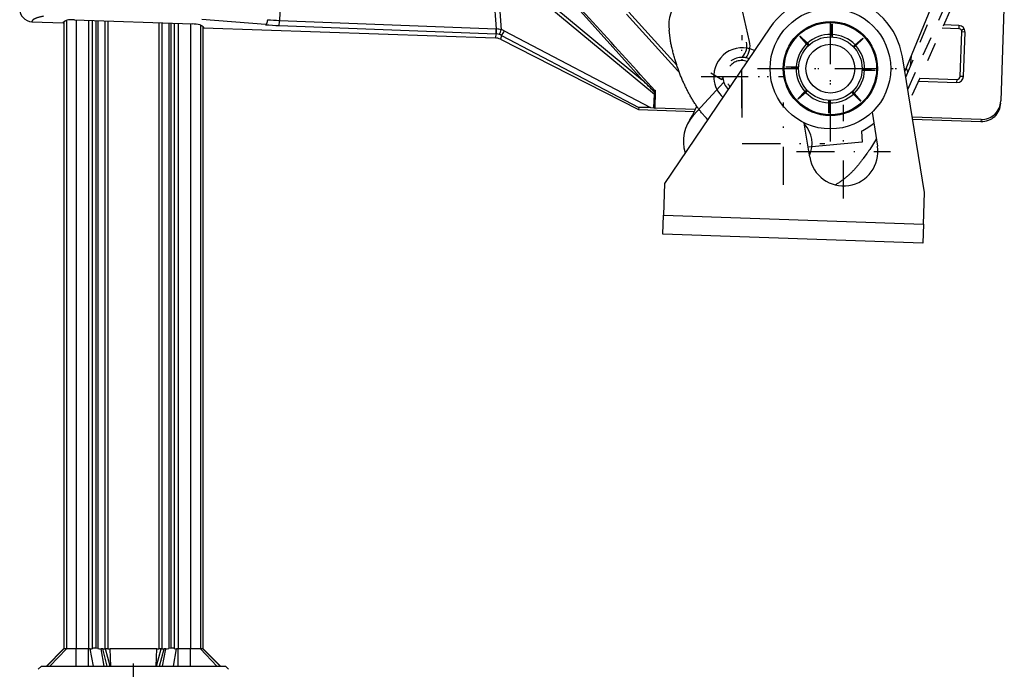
# Model space of a CAD drawing. Extents: x 147 to 630, y 82 to 496.
# Tile 8 of 9: x 357 to 512, y 220 to 323. Entities that reach past the tile are written whole.
import ezdxf

# ---------------------------------------------------------------- set-up
doc = ezdxf.new("R2010")
doc.units = 0
doc.linetypes.add('DASHED', pattern=[6, 3, -3])
doc.linetypes.add('DASHEDDOT2X', pattern=[12.2, 6, -3, 0.2, -3])
doc.layers.get('0').update_dxf_attribs({"linetype": 'CONTINUOUS'})
doc.layers.add('LAYER0000', color=7, linetype='CONTINUOUS')

msp = doc.modelspace()

# ---------------------------------------------------------------- linework, layer by layer
at = {"color": 7, "linetype": 'CONTINUOUS'}
for p, q in [((472.21, 319.29), (466.95, 342.07)), ((506.71, 339.02), (496.66, 314.6)), ((398.52, 333.5), (398.14, 322.61)), ((431.44, 332.34), (432.29, 321.27)), ((432.56, 332.2), (455.33, 313.22)), ((455.33, 313.22), (438.11, 332.44)), ((432.25, 331.8), (457.2, 311.02)), ((432.25, 331.8), (433.07, 321.16)), ((512.35, 326.07), (511.78, 309.92)), ((395.93, 321.95), (385.89, 322.76)), ((452.83, 323.6), (460.88, 314.66)), ((453.2, 323.94), (460.73, 315.58)), ((359.13, 322.41), (364.07, 322.24)), ((364.16, 322.41), (364.16, 223.57)), ((364.56, 322.62), (364.56, 223.57)), ((365.84, 322.71), (384.39, 322.06)), ((366.1, 322.7), (366.1, 223.57)), ((368.06, 322.63), (368.06, 223.57)), ((368.68, 223.63), (368.68, 322.61)), ((369.25, 223.67), (369.25, 322.59)), ((369.52, 322.58), (369.52, 223.62)), ((370.62, 322.54), (370.62, 223.6)), ((371.09, 322.52), (371.09, 223.59)), ((379.14, 322.24), (379.14, 223.59)), ((379.61, 322.22), (379.61, 223.6)), ((380.71, 322.19), (380.71, 223.62)), ((380.99, 322.18), (380.99, 223.67)), ((381.56, 322.16), (381.56, 223.63)), ((382.17, 322.13), (382.17, 223.57)), ((384.13, 322.07), (384.13, 223.57)), ((385.67, 321.89), (385.67, 223.57)), ((386.07, 321.65), (386.07, 223.57)), ((386.17, 321.47), (432.12, 319.86)), ((398.08, 321.82), (432.24, 320.48)), ((398.14, 322.61), (432.29, 321.27)), ((432.29, 321.27), (432.34, 321.27)), ((475.42, 321.47), (458.8, 296.92)), ((485.06, 320.42), (485.17, 322.01)), ((485.17, 322.01), (485.21, 322.01)), ((485.21, 322.01), (485.21, 320.41)), ((505.18, 321.31), (502.56, 321.41)), ((505.19, 321.81), (502.78, 321.9)), ((505.19, 321.81), (505.18, 321.31)), ((506.04, 321.28), (505.6, 321.05)), ((432.28, 320.48), (432.12, 319.86)), ((432.24, 320.48), (432.28, 320.48)), ((433.11, 320.25), (432.96, 319.65)), ((432.96, 319.65), (454.7, 308.57)), ((433.11, 320.25), (454.78, 308.88)), ((433.56, 320.96), (456.58, 308.89)), ((459.73, 319.46), (459.52, 321.08)), ((480.15, 320.12), (480.18, 320.15)), ((481.2, 318.91), (480.15, 320.12)), ((480.18, 320.15), (481.32, 319.02)), ((485.03, 320.02), (485.06, 320.42)), ((485.21, 320.41), (485.21, 320.01)), ((488.84, 318.76), (490.05, 319.81)), ((490.08, 319.78), (488.94, 318.64)), ((490.05, 319.81), (490.08, 319.78)), ((505.41, 313.8), (505.66, 320.8)), ((506.16, 320.78), (505.66, 320.8)), ((505.91, 313.78), (506.16, 320.78)), ((459.76, 319.31), (459.73, 319.46)), ((459.79, 319.16), (459.76, 319.31)), ((459.82, 319), (459.79, 319.16)), ((459.85, 318.84), (459.82, 319)), ((459.89, 318.68), (459.85, 318.84)), ((459.93, 318.51), (459.89, 318.68)), ((459.96, 318.34), (459.93, 318.51)), ((460, 318.17), (459.96, 318.34)), ((460.04, 318), (460, 318.17)), ((481.47, 318.61), (481.2, 318.91)), ((481.32, 319.02), (481.6, 318.74)), ((488.54, 318.49), (488.84, 318.76)), ((488.94, 318.64), (488.66, 318.36)), ((460.09, 317.82), (460.04, 318)), ((460.13, 317.65), (460.09, 317.82)), ((460.17, 317.47), (460.13, 317.65)), ((460.22, 317.29), (460.17, 317.47)), ((460.27, 317.12), (460.22, 317.29)), ((460.32, 316.94), (460.27, 317.12)), ((460.36, 316.77), (460.32, 316.94)), ((460.41, 316.59), (460.36, 316.77)), ((460.46, 316.42), (460.41, 316.59)), ((471.01, 316.8), (471.13, 316.93)), ((499.77, 295.49), (496.29, 316.86)), ((497.67, 317.04), (497.52, 315.38)), ((460.51, 316.25), (460.46, 316.42)), ((460.57, 316.08), (460.51, 316.25)), ((460.62, 315.92), (460.57, 316.08)), ((460.67, 315.77), (460.62, 315.92)), ((460.72, 315.61), (460.67, 315.77)), ((460.77, 315.45), (460.72, 315.61)), ((460.82, 315.3), (460.77, 315.45)), ((460.88, 315.14), (460.82, 315.3)), ((460.93, 314.98), (460.88, 315.14)), ((460.99, 314.83), (460.93, 314.98)), ((477.95, 315.24), (477.95, 315.28)), ((477.95, 315.28), (479.55, 315.28)), ((479.54, 315.13), (477.95, 315.24)), ((479.94, 315.1), (479.54, 315.13)), ((479.55, 315.28), (479.95, 315.28)), ((460.88, 314.66), (461.01, 314.78)), ((461.05, 314.67), (460.99, 314.83)), ((461.1, 314.52), (461.05, 314.67)), ((461.16, 314.36), (461.1, 314.52)), ((461.22, 314.21), (461.16, 314.36)), ((461.28, 314.06), (461.22, 314.21)), ((461.34, 313.9), (461.28, 314.06)), ((461.41, 313.75), (461.34, 313.9)), ((461.47, 313.6), (461.41, 313.75)), ((461.53, 313.44), (461.47, 313.6)), ((461.6, 313.29), (461.53, 313.44)), ((466.1, 314.37), (467.82, 313.29)), ((467.82, 313.29), (468.01, 313.5)), ((489.94, 314.93), (490.34, 314.91)), ((490.34, 314.75), (489.94, 314.75)), ((490.34, 314.91), (491.94, 314.79)), ((491.94, 314.75), (490.34, 314.75)), ((490.43, 314.9), (490.45, 314.75)), ((491.94, 314.79), (491.94, 314.77)), ((491.94, 314.77), (491.94, 314.75)), ((499.03, 313.52), (504.9, 313.32)), ((505.91, 313.78), (505.41, 313.8)), ((457.28, 311.55), (456.75, 312.13)), ((457.28, 311.55), (456.75, 312.13)), ((461.66, 313.14), (461.6, 313.29)), ((461.73, 312.99), (461.66, 313.14)), ((461.8, 312.84), (461.73, 312.99)), ((461.86, 312.7), (461.8, 312.84)), ((461.93, 312.56), (461.86, 312.7)), ((461.99, 312.41), (461.93, 312.56)), ((462.06, 312.27), (461.99, 312.41)), ((462.13, 312.13), (462.06, 312.27)), ((462.2, 311.99), (462.13, 312.13)), ((462.27, 311.85), (462.2, 311.99)), ((463.33, 307.62), (468.14, 312.89)), ((497.06, 312.16), (497.24, 312.05)), ((497.24, 312.05), (497.11, 311.84)), ((498.81, 313.03), (504.88, 312.82)), ((504.88, 312.82), (504.9, 313.32)), ((457.12, 308.86), (457.2, 311.02)), ((457.2, 311.02), (457.22, 311.31)), ((457.29, 311.01), (457.21, 308.85)), ((457.22, 311.31), (457.26, 311.35)), ((457.26, 311.35), (457.28, 311.53)), ((457.34, 311.61), (457.27, 311.54)), ((457.28, 311.53), (457.27, 311.54)), ((457.35, 311.6), (457.28, 311.53)), ((457.3, 311.29), (457.29, 311.01)), ((457.3, 311.45), (457.3, 311.29)), ((457.3, 311.45), (457.4, 311.45)), ((457.31, 308.8), (457.4, 311.45)), ((457.35, 311.6), (457.34, 311.61)), ((462.34, 311.71), (462.27, 311.85)), ((462.41, 311.57), (462.34, 311.71)), ((462.48, 311.43), (462.41, 311.57)), ((462.55, 311.29), (462.48, 311.43)), ((462.63, 311.15), (462.55, 311.29)), ((462.7, 311.01), (462.63, 311.15)), ((462.78, 310.87), (462.7, 311.01)), ((462.85, 310.73), (462.78, 310.87)), ((462.93, 310.6), (462.85, 310.73)), ((463.01, 310.46), (462.93, 310.6)), ((463.09, 310.33), (463.01, 310.46)), ((463.17, 310.19), (463.09, 310.33)), ((479.81, 310.26), (480.94, 311.39)), ((481.05, 311.28), (479.84, 310.23)), ((480.19, 310.53), (480.17, 310.62)), ((480.94, 311.39), (481.23, 311.67)), ((481.35, 311.54), (481.05, 311.28)), ((488.57, 311.02), (488.29, 311.3)), ((488.42, 311.42), (488.68, 311.12)), ((489.7, 309.88), (488.57, 311.02)), ((488.68, 311.12), (489.73, 309.91)), ((454.78, 308.88), (454.7, 308.57)), ((456.58, 308.89), (457.12, 308.86)), ((457.21, 308.85), (457.21, 308.81)), ((463.66, 308.57), (457.31, 308.8)), ((463.25, 310.06), (463.17, 310.19)), ((463.33, 309.93), (463.25, 310.06)), ((463.41, 309.81), (463.33, 309.93)), ((463.49, 309.68), (463.41, 309.81)), ((463.57, 309.55), (463.49, 309.68)), ((463.66, 309.42), (463.57, 309.55)), ((463.74, 309.3), (463.66, 309.42)), ((463.83, 309.17), (463.74, 309.3)), ((463.91, 309.05), (463.83, 309.17)), ((464, 308.92), (463.91, 309.05)), ((464.09, 308.8), (464, 308.92)), ((464.18, 308.68), (464.09, 308.8)), ((479.84, 310.23), (479.81, 310.26)), ((484.68, 309.62), (484.68, 310.02)), ((484.68, 308.02), (484.68, 309.62)), ((484.83, 309.62), (484.72, 308.02)), ((484.86, 310.02), (484.83, 309.62)), ((489.73, 309.91), (489.7, 309.88)), ((511.77, 309.6), (511.78, 309.92)), ((454.7, 308.57), (463.52, 308.26)), ((464.27, 308.56), (464.18, 308.68)), ((464.36, 308.44), (464.27, 308.56)), ((464.45, 308.32), (464.36, 308.44)), ((464.54, 308.2), (464.45, 308.32)), ((464.64, 308.08), (464.54, 308.2)), ((464.73, 307.96), (464.64, 308.08)), ((464.83, 307.85), (464.73, 307.96)), ((464.93, 307.73), (464.83, 307.85)), ((465.02, 307.62), (464.93, 307.73)), ((465.12, 307.51), (465.02, 307.62)), ((465.22, 307.4), (465.12, 307.51)), ((465.32, 307.3), (465.22, 307.4)), ((465.42, 307.19), (465.32, 307.3)), ((484.72, 308.02), (484.68, 308.02)), ((491.5, 308.14), (492.35, 302.78)), ((508.68, 307), (497.84, 307.38)), ((465.52, 307.08), (465.42, 307.19)), ((465.61, 306.99), (465.52, 307.08)), ((481.68, 301.09), (480.83, 306.45)), ((497.89, 307.06), (508.67, 306.68)), ((508.68, 307), (508.67, 306.68)), ((489.82, 305.16), (489.97, 303.41)), ((489.97, 303.41), (481.43, 302.66)), ((492.17, 303.93), (491.15, 302.3)), ((490.69, 301.65), (490.12, 300.87)), ((490.74, 301.72), (490.69, 301.65)), ((490.79, 301.79), (490.74, 301.72)), ((490.84, 301.86), (490.79, 301.79)), ((490.89, 301.92), (490.84, 301.86)), ((490.93, 301.99), (490.89, 301.92)), ((490.98, 302.05), (490.93, 301.99)), ((491.02, 302.12), (490.98, 302.05)), ((491.06, 302.18), (491.02, 302.12)), ((491.11, 302.24), (491.06, 302.18)), ((491.15, 302.3), (491.11, 302.24)), ((489.05, 299.5), (488.97, 299.41)), ((489.13, 299.59), (489.05, 299.5)), ((489.21, 299.69), (489.13, 299.59)), ((489.29, 299.78), (489.21, 299.69)), ((489.37, 299.88), (489.29, 299.78)), ((489.44, 299.98), (489.37, 299.88)), ((489.52, 300.08), (489.44, 299.98)), ((489.6, 300.17), (489.52, 300.08)), ((489.67, 300.27), (489.6, 300.17)), ((489.75, 300.37), (489.67, 300.27)), ((489.82, 300.47), (489.75, 300.37)), ((489.9, 300.57), (489.82, 300.47)), ((489.97, 300.67), (489.9, 300.57)), ((490.05, 300.77), (489.97, 300.67)), ((490.12, 300.87), (490.05, 300.77)), ((487.48, 297.95), (487.38, 297.87)), ((487.58, 298.04), (487.48, 297.95)), ((487.68, 298.12), (487.58, 298.04)), ((487.78, 298.21), (487.68, 298.12)), ((487.88, 298.3), (487.78, 298.21)), ((487.98, 298.39), (487.88, 298.3)), ((488.07, 298.48), (487.98, 298.39)), ((488.17, 298.57), (488.07, 298.48)), ((488.26, 298.66), (488.17, 298.57)), ((488.36, 298.75), (488.26, 298.66)), ((488.45, 298.85), (488.36, 298.75)), ((488.54, 298.94), (488.45, 298.85)), ((488.63, 299.04), (488.54, 298.94)), ((488.72, 299.13), (488.63, 299.04)), ((488.8, 299.22), (488.72, 299.13)), ((488.88, 299.31), (488.8, 299.22)), ((488.97, 299.41), (488.88, 299.31)), ((458.8, 296.92), (458.62, 291.92)), ((485.85, 296.76), (485.74, 296.69)), ((485.97, 296.84), (485.85, 296.76)), ((486.08, 296.91), (485.97, 296.84)), ((486.2, 296.99), (486.08, 296.91)), ((486.31, 297.06), (486.2, 296.99)), ((486.43, 297.14), (486.31, 297.06)), ((486.54, 297.22), (486.43, 297.14)), ((486.65, 297.3), (486.54, 297.22)), ((486.76, 297.38), (486.65, 297.3)), ((486.86, 297.46), (486.76, 297.38)), ((486.97, 297.54), (486.86, 297.46)), ((487.07, 297.62), (486.97, 297.54)), ((487.17, 297.7), (487.07, 297.62)), ((487.28, 297.78), (487.17, 297.7)), ((487.38, 297.87), (487.28, 297.78)), ((499.6, 290.49), (499.77, 295.49)), ((458.52, 288.92), (458.62, 291.92)), ((458.62, 291.92), (499.6, 290.49)), ((499.6, 290.49), (499.49, 287.49)), ((499.49, 287.49), (458.52, 288.92)), ((361.4, 220.86), (364.16, 223.62)), ((361.46, 220.86), (364.16, 223.57)), ((361.96, 220.86), (364.56, 223.57)), ((364.56, 223.57), (364.16, 223.57)), ((366.1, 223.57), (364.56, 223.57)), ((368.06, 223.57), (366.1, 223.57)), ((366.1, 220.86), (366.1, 223.57)), ((368.3, 223.57), (368.06, 223.57)), ((368.06, 220.86), (368.06, 223.57)), ((368.8, 220.86), (368.3, 223.57)), ((369.52, 223.62), (369.25, 223.67)), ((370.27, 223.57), (370.03, 223.57)), ((370.53, 220.86), (370.03, 223.57)), ((371, 220.86), (370.27, 223.57)), ((371.47, 220.86), (370.73, 223.61)), ((378.78, 223.57), (371.45, 223.57)), ((371.54, 220.86), (371.45, 223.57)), ((378.69, 220.86), (378.78, 223.57)), ((378.76, 220.86), (379.5, 223.61)), ((379.23, 220.86), (379.96, 223.57)), ((379.7, 220.86), (380.2, 223.57)), ((380.2, 223.57), (379.96, 223.57)), ((380.99, 223.67), (380.71, 223.62)), ((381.43, 220.86), (381.93, 223.57)), ((382.17, 223.57), (381.93, 223.57)), ((384.13, 223.57), (382.17, 223.57)), ((382.17, 220.86), (382.17, 223.57)), ((385.67, 223.57), (384.13, 223.57)), ((384.13, 220.86), (384.13, 223.57)), ((386.07, 223.57), (385.67, 223.57)), ((388.27, 220.86), (385.67, 223.57)), ((388.83, 220.86), (386.07, 223.62)), ((388.77, 220.86), (386.07, 223.57)), ((360.12, 220.36), (360.62, 220.86)), ((360.62, 220.86), (389.62, 220.86)), ((389.62, 220.86), (390.12, 220.36))]:
    msp.add_line(p, q, dxfattribs=at)
at = {"color": 7, "linetype": 'DASHED'}
for p, q in [((496.82, 313.65), (503.63, 330.21)), ((497.13, 311.72), (505.12, 329.58)), ((506.37, 329.93), (497.42, 309.93))]:
    msp.add_line(p, q, dxfattribs=at)
at = {"color": 7, "linetype": 'CONTINUOUS'}
for radius in [9.5, 7.43, 7.28, 5, 3.85]:
    msp.add_circle((484.94, 315.02), radius, dxfattribs=at)
for centre, radius, start, end in [((-420.68, -474.49), 1178.42, 41.87655, 43.21684), ((465.47, 321.85), 6, 84.6956, 187.3653), ((484.94, 315.02), 11.5, 9.238, 145.8903), ((359.2, 324.41), 2, 177.7024, 267.8761), ((365.48, 317.93), 4.79, 85.6892, 100.5467), ((399.72, 362.99), 40.41, 265.0646, 267.7562), ((384.41, 317.17), 4.89, 75.5886, 90.2388), ((400.09, 373.67), 51.89, 265.4096, 267.785), ((390.68, 322.74), 7.46, 352.9334, 359.039), ((424.84, 321.4), 7.46, 352.9334, 359.039), ((425.77, 321.37), 6.57, 352.246, 359.1798), ((432.25, 318.14), 3.13, 74.7572, 88.267), ((430.49, 321.76), 2.65, 329.0974, 347.0264), ((432.26, 318.48), 2.8, 62.3116, 73.1585), ((505.16, 320.81), 0.5, 28, 88), ((505.16, 320.81), 1, 358, 88), ((432.06, 317.89), 1.97, 62.9201, 88.0799), ((432.21, 318.59), 1.89, 72.858, 87.6469), ((432.17, 318.49), 2, 62.0069, 72.8409), ((430.89, 322.15), 2.92, 319.4363, 335.9841), ((484.94, 315.02), 5.4, 88.8068, 132.1932), ((484.94, 315.02), 5.4, 87.1932, 88.8068), ((484.94, 315.02), 5.4, 43.8068, 87.1932), ((505.16, 320.81), 0.5, 358, 28), ((471.06, 313.8), 4.5, 64.6543, 185), ((469.28, 318.61), 2.5, 317.6956, 13), ((469.28, 318.61), 3, 321.2104, 13), ((484.94, 315.02), 5.4, 133.8068, 177.1932), ((484.94, 315.02), 5.4, 132.1932, 133.8068), ((484.94, 315.02), 5.4, 42.1932, 43.8068), ((484.94, 315.02), 5.4, 358.8068, 42.1932), ((471.06, 313.8), 3, 78.9407, 90.7826), ((484.94, 315.02), 5.4, 177.1932, 178.8068), ((484.94, 315.02), 5.4, 178.8068, 222.1932), ((490.92, 311.79), 6.82, 23.5588, 29.1483), ((461.62, 315.33), 1, 222, 240.13), ((471.06, 313.8), 4.5, 185, 227.1263), ((484.94, 315.02), 5.4, 313.8068, 357.1932), ((504.91, 313.82), 1, 268, 358), ((504.91, 313.82), 0.5, 268, 358), ((356.55, 209.75), 143.05, 45.2528, 46.3271), ((351.79, 208.65), 147.16, 44.2383, 45.2836), ((457.13, 308.54), 2.47, 86.4194, 88.4783), ((457.27, 311.34), 0.0575, 212.9748, 296.7216), ((457.23, 311.29), 0.066, 3.6633, 67.7907), ((457.18, 311.46), 0.12, 356.6624, 39.1083), ((457.19, 311.46), 0.215, 357.5143, 41.6658), ((484.94, 315.02), 5.4, 223.8068, 267.1932), ((484.94, 315.02), 5.4, 268.8068, 312.1932), ((457.14, 308.68), 0.183, 65.9832, 94.4017), ((457.29, 309.01), 0.212, 247.2214, 274.7786), ((452.64, 313.33), 12, 327.1994, 339.384), ((508.77, 309.69), 3.01, 268.137, 358.2916), ((508.78, 310.01), 3.01, 268.137, 358.2916), ((467.77, 303.58), 6, 137.6956, 197.8429), ((477.56, 303.2), 4.5, 335.2927, 42.7073), ((484.94, 315.02), 11, 296.3237, 308.401), ((487.01, 301.94), 5.4, 189, 9), ((368.3, 224.73), 1.15, 269.7378, 288.8336), ((369.03, 222.57), 1.12, 78.8958, 108.4207), ((370.04, 226.42), 2.85, 259.4657, 269.9094), ((370.27, 226.03), 2.46, 269.9247, 278.166), ((370.78, 222.49), 1.12, 92.484, 98.2062), ((370.83, 221.38), 2.23, 83.1877, 92.3803), ((371.46, 226.69), 3.12, 263.2565, 269.9794), ((378.78, 226.69), 3.12, 270.0218, 276.7423), ((379.41, 221.38), 2.23, 87.6192, 96.8129), ((379.45, 222.49), 1.12, 81.7938, 87.516), ((379.96, 226.03), 2.46, 261.834, 270.0753), ((380.19, 226.42), 2.85, 270.0906, 280.5343), ((381.2, 222.57), 1.12, 71.5793, 101.1042), ((381.93, 224.73), 1.15, 251.1664, 270.2622)]:
    msp.add_arc(centre, radius, start, end, dxfattribs=at)
at = {"color": 7, "linetype": 'DASHED'}
for radius, start, end in [(3, 68.14, 223.6406), (2.5, 70.6405, 221.14)]:
    msp.add_arc((471, 313.8), radius, start, end, dxfattribs=at)
at = {"color": 7, "linetype": 'CONTINUOUS'}
for points, knots in [([(360.94, 323.28), (359.76, 323.04), (359.14, 322.6), (359.13, 322.43), (359.13, 322.41)], [0, 0, 0, 0.4231321, 0.6312305, 0.6584815, 0.6584815, 0.6584815]), ([(456.58, 308.89), (456.14, 308.91), (455.48, 308.92), (455.09, 308.92), (454.8, 308.91), (454.78, 308.88)], [0, 0, 0, 0.427955, 0.660218, 0.828112, 1, 1, 1])]:
    msp.add_open_spline(points, degree=2, knots=knots, dxfattribs=at)
for points, weights in [([(396.24, 322.73), (396.19, 322.02), (395.93, 321.95)], [1, 0.746361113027, 1]), ([(364.07, 322.24), (364.07, 322.45), (364.6, 322.64)], [0.999999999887, 0.987797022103, 1]), ([(385.63, 321.9), (386.17, 321.68), (386.17, 321.47)], [1, 0.987797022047, 1])]:
    msp.add_rational_spline(points, weights, degree=2, dxfattribs=at)
at = {"layer": 'LAYER0000', "color": 7, "linetype": 'DASHEDDOT2X'}
for p, q in [((484.94, 303.52), (484.94, 326.52)), ((484.94, 304.01), (484.94, 326.02)), ((471.06, 307.3), (471.06, 320.3)), ((471, 308.8), (471, 318.8)), ((473.44, 315.02), (496.44, 315.02)), ((473.94, 315.02), (495.95, 315.02)), ((464.56, 313.8), (477.56, 313.8)), ((466, 313.8), (476, 313.8)), ((477.56, 296.7), (477.56, 309.7)), ((487.01, 294.54), (487.01, 309.34)), ((471.06, 303.2), (484.06, 303.2)), ((479.61, 301.94), (494.41, 301.94)), ((375.12, 190.86), (375.12, 222.86))]:
    msp.add_line(p, q, dxfattribs=at)

doc.saveas('drawing.dxf')
